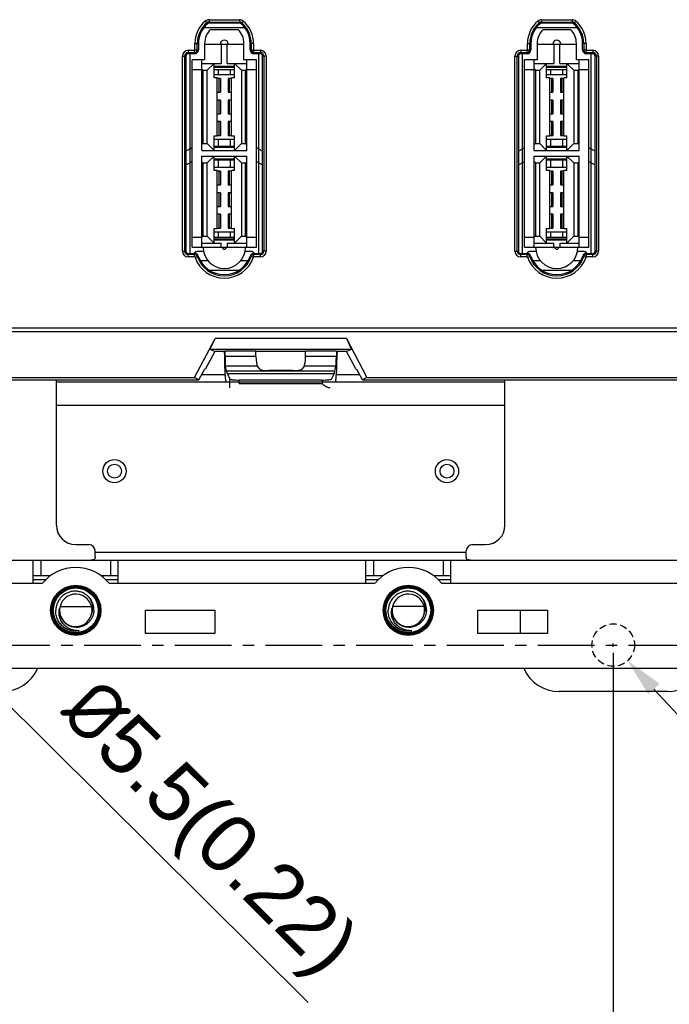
# Model space of a CAD drawing. Header units: millimetres. Extents: x 5740 to 7888, y -1457 to 417.
# Tile 107 of 120: x 7204 to 7288, y -54 to 73. Entities that reach past the tile are written whole.
import ezdxf

# ---------------------------------------------------------------- set-up
doc = ezdxf.new("R2010")
doc.units = ezdxf.units.MM
doc.header["$LTSCALE"] = 23.1
doc.header["$PDMODE"] = 3
doc.header["$PDSIZE"] = 0.31
doc.linetypes.add('ACISOWELD', pattern=[3, 2, -1])
doc.linetypes.add('CENTER', pattern=[50.8, 31.75, -6.35, 6.35, -6.35])
doc.layers.get('0').update_dxf_attribs({"linetype": 'CONTINUOUS'})
doc.layers.get('Defpoints').update_dxf_attribs({"linetype": 'CONTINUOUS'})
for name, color, linetype in [('4611204032', 7, 'CONTINUOUS'), ('M5_NUT_5P182', 7, 'CONTINUOUS'), ('TEXT', 7, 'CONTINUOUS'), ('W3_BACKPLATE_4SLOT2', 7, 'CONTINUOUS'), ('W3_BP_4SLOT_COVER1_2211232', 7, 'CONTINUOUS'), ('W3_BP_5SLOT_PCBA2', 7, 'CONTINUOUS')]:
    doc.layers.add(name, color=color, linetype=linetype)
doc.styles.get("Standard").update_dxf_attribs({"font": 'arial.ttf'})
doc.dimstyles.new('DIMSTYLE_2$0', dxfattribs={"dimtxt": 2.5, "dimasz": 3, "dimexe": 0.18, "dimexo": 0.0625, "dimgap": 0.09, "dimtad": 1, "dimdec": 0, "dimdsep": 46, "dimtxsty": 'Standard', "dimblk": '_FILLED', "dimcen": 0.09, "dimadec": 0, "dimazin": 0, "dimtp": 0.01, "dimtm": 0.01, "dimtfac": 1, "dimtdec": 0, "dimtofl": 0, "dimtmove": 0, "dimatfit": 3, "dimldrblk": '_FILLED', "dimfxl": 0, "dimtolj": 1, "dimarcsym": 0})
doc.dimstyles.new('DIMSTYLE_2$3', dxfattribs={"dimtxt": 2.5, "dimasz": 3, "dimexe": 0.18, "dimexo": 0.0625, "dimgap": 0.09, "dimtad": 1, "dimdec": 0, "dimdsep": 46, "dimtxsty": 'Standard', "dimblk": '_FILLED', "dimcen": 0.09, "dimadec": 0, "dimazin": 0, "dimtp": 0.01, "dimtm": 0.01, "dimtfac": 1, "dimtdec": 0, "dimtofl": 0, "dimtmove": 0, "dimatfit": 3, "dimldrblk": '_FILLED', "dimfxl": 0, "dimtolj": 1, "dimarcsym": 0})

# ---------------------------------------------------------------- blocks, each defined once
blk = doc.blocks.new('_FILLED')
at = {"color": 0, "linetype": 'ByBlock'}
blk.add_solid([(0, 0), (-1, 0.2), (-1, -0.2)], dxfattribs=at)
blk = doc.blocks.new('*D489')
at = {"color": 0, "linetype": 'Continuous', "lineweight": -2}
for p, q in [((7195.09, -8.98), (7195.09, -76.26)), ((7281.09, -8.98), (7281.09, -76.26)), ((7200.09, -73.76), (7276.09, -73.76))]:
    blk.add_line(p, q, dxfattribs=at)
at = {"layer": 'Defpoints', "color": 0, "linetype": 'Continuous'}
for p in [(7195.09, -7.98), (7281.09, -7.98), (7281.09, -73.76)]:
    blk.add_point(p, dxfattribs=at)
at = {"color": 0, "linetype": 'Continuous', "lineweight": -2, "xscale": 5, "yscale": 5, "zscale": 5, "rotation": 180}
blk.add_blockref('_FILLED', (7195.09, -73.76), dxfattribs=at)
at = {"color": 0, "linetype": 'Continuous', "lineweight": -2, "xscale": 5, "yscale": 5, "zscale": 5}
blk.add_blockref('_FILLED', (7281.09, -73.76), dxfattribs=at)
at = {"color": 0, "linetype": 'Continuous', "insert": (7238.09, -67.59), "char_height": 7.5, "attachment_point": 5}
blk.add_mtext('\\A1;86(3.39)', dxfattribs=at)
blk = doc.blocks.new('*D492')
at = {"color": 0, "linetype": 'Continuous', "lineweight": -2}
for p, q in [((7336.09, 37.02), (7336.09, -76.26)), ((7281.09, -8.98), (7281.09, -76.26)), ((7286.09, -73.76), (7331.09, -73.76))]:
    blk.add_line(p, q, dxfattribs=at)
at = {"layer": 'Defpoints', "color": 0, "linetype": 'Continuous'}
for p in [(7336.09, 38.02), (7281.09, -7.98), (7336.09, -73.76)]:
    blk.add_point(p, dxfattribs=at)
at = {"color": 0, "linetype": 'Continuous', "lineweight": -2, "xscale": 5, "yscale": 5, "zscale": 5, "rotation": 180}
blk.add_blockref('_FILLED', (7281.09, -73.76), dxfattribs=at)
at = {"color": 0, "linetype": 'Continuous', "lineweight": -2, "xscale": 5, "yscale": 5, "zscale": 5}
blk.add_blockref('_FILLED', (7336.09, -73.76), dxfattribs=at)
at = {"color": 0, "linetype": 'Continuous', "insert": (7308.59, -67.59), "char_height": 7.5, "attachment_point": 5}
blk.add_mtext('\\A1;55(2.17)', dxfattribs=at)
blk = doc.blocks.new('*D500')
at = {"color": 0, "linetype": 'Continuous', "lineweight": -2}
for p, q in [((7194.87, -7.98), (7195.32, -7.98)), ((7195.09, -8.21), (7195.09, -7.76)), ((7241.63, -54.23), (7200.59, -13.45))]:
    blk.add_line(p, q, dxfattribs=at)
at = {"layer": 'Defpoints', "color": 0, "linetype": 'Continuous'}
for p in [(7193.14, -6.04), (7197.05, -9.92)]:
    blk.add_point(p, dxfattribs=at)
at = {"color": 0, "linetype": 'Continuous', "lineweight": -2, "xscale": 5, "yscale": 5, "zscale": 5, "rotation": 135.1819621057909}
blk.add_blockref('_FILLED', (7197.05, -9.92), dxfattribs=at)
at = {"color": 0, "linetype": 'Continuous', "insert": (7228.23, -32.21), "char_height": 7.5, "attachment_point": 5, "rotation": 315.182}
blk.add_mtext('\\A1;{\\fISOCPEUR|b0|i0|c0|p34;%%C}5.5(0.22)', dxfattribs=at)
blk = doc.blocks.new('*D501')
at = {"color": 0, "linetype": 'Continuous', "lineweight": -2}
for p, q in [((7280.87, -7.98), (7281.32, -7.98)), ((7281.09, -8.21), (7281.09, -7.76)), ((7325.86, -56.34), (7286.36, -13.67))]:
    blk.add_line(p, q, dxfattribs=at)
at = {"layer": 'Defpoints', "color": 0, "linetype": 'Continuous'}
for p in [(7279.23, -5.96), (7282.96, -10)]:
    blk.add_point(p, dxfattribs=at)
at = {"color": 0, "linetype": 'Continuous', "lineweight": -2, "xscale": 5, "yscale": 5, "zscale": 5, "rotation": 132.7886541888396}
blk.add_blockref('_FILLED', (7282.96, -10), dxfattribs=at)
at = {"color": 0, "linetype": 'Continuous', "insert": (7313.38, -33.79), "char_height": 7.5, "attachment_point": 5, "rotation": 312.7887}
blk.add_mtext('\\A1;{\\fISOCPEUR|b0|i0|c0|p34;%%C}5.5(0.22)', dxfattribs=at)

msp = doc.modelspace()

# ---------------------------------------------------------------- linework, layer by layer
at = {"color": 7, "linetype": 'ACISOWELD', "ltscale": 0.02}
msp.add_circle((7281.095, -7.983), 2.75, dxfattribs=at)
at = {"layer": '4611204032', "color": 7}
for p, q in [((7228.154, 71.913), (7233.435, 71.913)), ((7229.017, 71.684), (7232.573, 71.684)), ((7271.154, 71.913), (7276.435, 71.913)), ((7272.017, 71.684), (7275.573, 71.684)), ((7228.255, 69.871), (7228.255, 67.722)), ((7228.255, 69.779), (7233.335, 69.779)), ((7230.401, 69.779), (7230.401, 67.278)), ((7231.188, 67.278), (7231.188, 69.779)), ((7233.335, 67.722), (7233.335, 69.871)), ((7271.255, 69.871), (7271.255, 67.722)), ((7271.255, 69.779), (7276.335, 69.779)), ((7273.401, 69.779), (7273.401, 67.278)), ((7274.188, 67.278), (7274.188, 69.779)), ((7276.335, 67.722), (7276.335, 69.871)), ((7226.375, 42.69), (7226.375, 68.522)), ((7226.629, 43.49), (7226.629, 67.722)), ((7228.255, 67.722), (7226.629, 67.722)), ((7227.886, 56.025), (7227.886, 67.722)), ((7234.96, 67.722), (7233.335, 67.722)), ((7233.703, 56.025), (7233.703, 67.722)), ((7234.96, 43.49), (7234.96, 67.722)), ((7235.214, 68.522), (7235.214, 42.69)), ((7269.375, 42.69), (7269.375, 68.522)), ((7271.255, 67.722), (7269.629, 67.722)), ((7269.629, 43.49), (7269.629, 67.722)), ((7270.886, 56.025), (7270.886, 67.722)), ((7277.96, 67.722), (7276.335, 67.722)), ((7276.703, 56.025), (7276.703, 67.722)), ((7277.96, 43.49), (7277.96, 67.722)), ((7278.214, 68.522), (7278.214, 42.69)), ((7227.886, 66.452), (7226.629, 66.452)), ((7227.886, 67.278), (7230.401, 67.278)), ((7228.036, 66.389), (7227.886, 66.538)), ((7228.036, 66.389), (7228.036, 56.914)), ((7228.036, 66.389), (7228.585, 66.389)), ((7229.474, 67.278), (7228.585, 66.389)), ((7228.585, 56.914), (7228.585, 66.389)), ((7229.474, 65.398), (7229.474, 67.278)), ((7229.474, 66.932), (7230.401, 66.932)), ((7229.474, 66.782), (7232.115, 66.782)), ((7232.115, 66.452), (7229.474, 66.452)), ((7229.992, 66.452), (7229.992, 65.853)), ((7230.401, 66.858), (7230.401, 66.932)), ((7231.188, 66.858), (7230.401, 66.858)), ((7231.188, 67.278), (7233.703, 67.278)), ((7231.188, 66.932), (7231.188, 66.858)), ((7231.188, 66.932), (7232.115, 66.932)), ((7231.597, 65.853), (7231.597, 66.452)), ((7233.004, 66.389), (7232.115, 67.278)), ((7232.115, 65.398), (7232.115, 67.278)), ((7233.004, 66.389), (7233.004, 56.914)), ((7233.004, 66.389), (7233.553, 66.389)), ((7233.553, 66.389), (7233.703, 66.538)), ((7233.553, 56.914), (7233.553, 66.389)), ((7234.96, 66.452), (7233.703, 66.452)), ((7270.886, 66.452), (7269.629, 66.452)), ((7270.886, 67.278), (7273.401, 67.278)), ((7271.036, 66.389), (7270.886, 66.538)), ((7271.036, 66.389), (7271.585, 66.389)), ((7271.036, 66.389), (7271.036, 56.914)), ((7272.474, 67.278), (7271.585, 66.389)), ((7271.585, 56.914), (7271.585, 66.389)), ((7272.474, 65.398), (7272.474, 67.278)), ((7272.474, 66.932), (7273.401, 66.932)), ((7272.474, 66.782), (7275.115, 66.782)), ((7275.115, 66.452), (7272.474, 66.452)), ((7272.992, 66.452), (7272.992, 65.853)), ((7273.401, 66.858), (7273.401, 66.932)), ((7274.188, 66.858), (7273.401, 66.858)), ((7274.188, 67.278), (7276.703, 67.278)), ((7274.188, 66.932), (7275.115, 66.932)), ((7274.188, 66.932), (7274.188, 66.858)), ((7274.597, 65.853), (7274.597, 66.452)), ((7276.004, 66.389), (7275.115, 67.278)), ((7275.115, 65.398), (7275.115, 67.278)), ((7276.004, 66.389), (7276.553, 66.389)), ((7276.004, 66.389), (7276.004, 56.914)), ((7276.553, 66.389), (7276.703, 66.538)), ((7276.553, 56.914), (7276.553, 66.389)), ((7277.96, 66.452), (7276.703, 66.452)), ((7229.474, 65.853), (7232.115, 65.853)), ((7229.88, 65.398), (7229.474, 65.398)), ((7229.88, 57.905), (7229.88, 65.398)), ((7230.299, 65.334), (7229.88, 65.334)), ((7230.144, 63.556), (7230.144, 65.334)), ((7230.299, 65.334), (7230.299, 63.556)), ((7231.29, 65.334), (7231.29, 63.556)), ((7231.709, 65.334), (7231.29, 65.334)), ((7231.445, 65.334), (7231.445, 63.556)), ((7231.709, 57.905), (7231.709, 65.398)), ((7232.115, 65.398), (7231.709, 65.398)), ((7272.474, 65.853), (7275.115, 65.853)), ((7272.88, 65.398), (7272.474, 65.398)), ((7272.88, 57.905), (7272.88, 65.398)), ((7273.299, 65.334), (7272.88, 65.334)), ((7273.144, 63.556), (7273.144, 65.334)), ((7273.299, 65.334), (7273.299, 63.556)), ((7274.709, 65.334), (7274.29, 65.334)), ((7274.29, 65.334), (7274.29, 63.556)), ((7274.445, 65.334), (7274.445, 63.556)), ((7275.115, 65.398), (7274.709, 65.398)), ((7274.709, 57.905), (7274.709, 65.398)), ((7229.88, 63.556), (7230.299, 63.556)), ((7230.299, 62.54), (7229.88, 62.54)), ((7230.144, 60.762), (7230.144, 62.54)), ((7230.299, 62.54), (7230.299, 60.762)), ((7231.29, 63.556), (7231.709, 63.556)), ((7231.29, 62.54), (7231.29, 60.762)), ((7231.709, 62.54), (7231.29, 62.54)), ((7231.445, 62.54), (7231.445, 60.762)), ((7272.88, 63.556), (7273.299, 63.556)), ((7273.299, 62.54), (7272.88, 62.54)), ((7273.144, 60.762), (7273.144, 62.54)), ((7273.299, 62.54), (7273.299, 60.762)), ((7274.29, 63.556), (7274.709, 63.556)), ((7274.709, 62.54), (7274.29, 62.54)), ((7274.29, 62.54), (7274.29, 60.762)), ((7274.445, 62.54), (7274.445, 60.762)), ((7229.88, 60.762), (7230.299, 60.762)), ((7231.29, 60.762), (7231.709, 60.762)), ((7272.88, 60.762), (7273.299, 60.762)), ((7274.29, 60.762), (7274.709, 60.762)), ((7230.299, 59.746), (7229.88, 59.746)), ((7230.144, 57.968), (7230.144, 59.746)), ((7230.299, 59.746), (7230.299, 57.968)), ((7231.709, 59.746), (7231.29, 59.746)), ((7231.29, 59.746), (7231.29, 57.968)), ((7231.445, 59.746), (7231.445, 57.968)), ((7273.299, 59.746), (7272.88, 59.746)), ((7273.144, 57.968), (7273.144, 59.746)), ((7273.299, 59.746), (7273.299, 57.968)), ((7274.709, 59.746), (7274.29, 59.746)), ((7274.29, 59.746), (7274.29, 57.968)), ((7274.445, 59.746), (7274.445, 57.968)), ((7229.474, 57.905), (7229.88, 57.905)), ((7229.474, 56.025), (7229.474, 57.905)), ((7229.474, 57.476), (7232.115, 57.476)), ((7229.88, 57.968), (7230.299, 57.968)), ((7229.992, 57.476), (7229.992, 56.546)), ((7231.29, 57.968), (7231.709, 57.968)), ((7231.597, 56.546), (7231.597, 57.476)), ((7231.709, 57.905), (7232.115, 57.905)), ((7232.115, 56.025), (7232.115, 57.905)), ((7272.474, 57.905), (7272.88, 57.905)), ((7272.474, 56.025), (7272.474, 57.905)), ((7272.474, 57.476), (7275.115, 57.476)), ((7272.88, 57.968), (7273.299, 57.968)), ((7272.992, 57.476), (7272.992, 56.546)), ((7274.29, 57.968), (7274.709, 57.968)), ((7274.597, 56.546), (7274.597, 57.476)), ((7274.709, 57.905), (7275.115, 57.905)), ((7275.115, 56.025), (7275.115, 57.905)), ((7228.036, 56.914), (7227.886, 56.764)), ((7228.036, 56.914), (7228.585, 56.914)), ((7228.585, 56.914), (7229.474, 56.025)), ((7232.115, 56.546), (7229.474, 56.546)), ((7232.115, 56.396), (7229.474, 56.396)), ((7232.115, 56.025), (7233.004, 56.914)), ((7233.004, 56.914), (7233.553, 56.914)), ((7233.553, 56.914), (7233.703, 56.764)), ((7271.036, 56.914), (7270.886, 56.764)), ((7271.036, 56.914), (7271.585, 56.914)), ((7271.585, 56.914), (7272.474, 56.025)), ((7275.115, 56.546), (7272.474, 56.546)), ((7275.115, 56.396), (7272.474, 56.396)), ((7275.115, 56.025), (7276.004, 56.914)), ((7276.004, 56.914), (7276.553, 56.914)), ((7276.553, 56.914), (7276.703, 56.764)), ((7227.886, 56.025), (7233.703, 56.025)), ((7227.886, 55.289), (7233.703, 55.289)), ((7227.886, 43.49), (7227.886, 55.289)), ((7229.474, 55.289), (7228.585, 54.4)), ((7229.474, 53.409), (7229.474, 55.289)), ((7229.474, 54.943), (7232.115, 54.943)), ((7229.474, 54.793), (7232.115, 54.793)), ((7229.992, 54.793), (7229.992, 53.864)), ((7231.597, 53.864), (7231.597, 54.793)), ((7233.004, 54.4), (7232.115, 55.289)), ((7232.115, 53.409), (7232.115, 55.289)), ((7233.703, 43.49), (7233.703, 55.289)), ((7270.886, 56.025), (7276.703, 56.025)), ((7270.886, 55.289), (7276.703, 55.289)), ((7270.886, 43.49), (7270.886, 55.289)), ((7272.474, 55.289), (7271.585, 54.4)), ((7272.474, 53.409), (7272.474, 55.289)), ((7272.474, 54.943), (7275.115, 54.943)), ((7272.474, 54.793), (7275.115, 54.793)), ((7272.992, 54.793), (7272.992, 53.864)), ((7274.597, 53.864), (7274.597, 54.793)), ((7276.004, 54.4), (7275.115, 55.289)), ((7275.115, 53.409), (7275.115, 55.289)), ((7276.703, 43.49), (7276.703, 55.289)), ((7228.036, 54.4), (7227.886, 54.55)), ((7228.036, 54.4), (7228.585, 54.4)), ((7228.036, 54.4), (7228.036, 44.926)), ((7228.585, 44.926), (7228.585, 54.4)), ((7229.474, 53.864), (7232.115, 53.864)), ((7233.004, 54.4), (7233.553, 54.4)), ((7233.004, 54.4), (7233.004, 44.926)), ((7233.553, 54.4), (7233.703, 54.55)), ((7233.553, 44.926), (7233.553, 54.4)), ((7271.036, 54.4), (7270.886, 54.55)), ((7271.036, 54.4), (7271.585, 54.4)), ((7271.036, 54.4), (7271.036, 44.926)), ((7271.585, 44.926), (7271.585, 54.4)), ((7272.474, 53.864), (7275.115, 53.864)), ((7276.004, 54.4), (7276.553, 54.4)), ((7276.004, 54.4), (7276.004, 44.926)), ((7276.553, 54.4), (7276.703, 54.55)), ((7276.553, 44.926), (7276.553, 54.4)), ((7229.88, 53.409), (7229.474, 53.409)), ((7229.88, 45.916), (7229.88, 53.409)), ((7230.299, 53.346), (7229.88, 53.346)), ((7230.144, 51.568), (7230.144, 53.346)), ((7230.299, 53.346), (7230.299, 51.568)), ((7231.709, 53.346), (7231.29, 53.346)), ((7231.29, 53.346), (7231.29, 51.568)), ((7231.445, 53.346), (7231.445, 51.568)), ((7232.115, 53.409), (7231.709, 53.409)), ((7231.709, 45.916), (7231.709, 53.409)), ((7272.88, 53.409), (7272.474, 53.409)), ((7272.88, 45.916), (7272.88, 53.409)), ((7273.299, 53.346), (7272.88, 53.346)), ((7273.144, 51.568), (7273.144, 53.346)), ((7273.299, 53.346), (7273.299, 51.568)), ((7274.709, 53.346), (7274.29, 53.346)), ((7274.29, 53.346), (7274.29, 51.568)), ((7274.445, 53.346), (7274.445, 51.568)), ((7275.115, 53.409), (7274.709, 53.409)), ((7274.709, 45.916), (7274.709, 53.409)), ((7229.88, 51.568), (7230.299, 51.568)), ((7231.29, 51.568), (7231.709, 51.568)), ((7272.88, 51.568), (7273.299, 51.568)), ((7274.29, 51.568), (7274.709, 51.568)), ((7230.299, 50.552), (7229.88, 50.552)), ((7230.144, 48.774), (7230.144, 50.552)), ((7230.299, 50.552), (7230.299, 48.774)), ((7231.709, 50.552), (7231.29, 50.552)), ((7231.29, 50.552), (7231.29, 48.774)), ((7231.445, 50.552), (7231.445, 48.774)), ((7273.299, 50.552), (7272.88, 50.552)), ((7273.144, 48.774), (7273.144, 50.552)), ((7273.299, 50.552), (7273.299, 48.774)), ((7274.709, 50.552), (7274.29, 50.552)), ((7274.29, 50.552), (7274.29, 48.774)), ((7274.445, 50.552), (7274.445, 48.774)), ((7229.88, 48.774), (7230.299, 48.774)), ((7231.29, 48.774), (7231.709, 48.774)), ((7272.88, 48.774), (7273.299, 48.774)), ((7274.29, 48.774), (7274.709, 48.774)), ((7230.299, 47.758), (7229.88, 47.758)), ((7230.144, 45.98), (7230.144, 47.758)), ((7230.299, 47.758), (7230.299, 45.98)), ((7231.709, 47.758), (7231.29, 47.758)), ((7231.29, 47.758), (7231.29, 45.98)), ((7231.445, 47.758), (7231.445, 45.98)), ((7273.299, 47.758), (7272.88, 47.758)), ((7273.144, 45.98), (7273.144, 47.758)), ((7273.299, 47.758), (7273.299, 45.98)), ((7274.709, 47.758), (7274.29, 47.758)), ((7274.29, 47.758), (7274.29, 45.98)), ((7274.445, 47.758), (7274.445, 45.98)), ((7229.474, 45.916), (7229.88, 45.916)), ((7229.474, 44.037), (7229.474, 45.916)), ((7229.88, 45.98), (7230.299, 45.98)), ((7231.29, 45.98), (7231.709, 45.98)), ((7231.709, 45.916), (7232.115, 45.916)), ((7232.115, 44.037), (7232.115, 45.916)), ((7272.474, 45.916), (7272.88, 45.916)), ((7272.474, 44.037), (7272.474, 45.916)), ((7272.88, 45.98), (7273.299, 45.98)), ((7274.29, 45.98), (7274.709, 45.98)), ((7274.709, 45.916), (7275.115, 45.916)), ((7275.115, 44.037), (7275.115, 45.916)), ((7227.886, 44.76), (7226.629, 44.76)), ((7228.036, 44.926), (7227.886, 44.776)), ((7228.036, 44.926), (7228.585, 44.926)), ((7228.585, 44.926), (7229.474, 44.037)), ((7229.474, 45.487), (7232.115, 45.487)), ((7232.115, 44.76), (7229.474, 44.76)), ((7229.992, 45.487), (7229.992, 44.76)), ((7231.597, 44.76), (7231.597, 45.487)), ((7232.115, 44.037), (7233.004, 44.926)), ((7233.004, 44.926), (7233.553, 44.926)), ((7233.553, 44.926), (7233.703, 44.776)), ((7234.96, 44.76), (7233.703, 44.76)), ((7270.886, 44.76), (7269.629, 44.76)), ((7271.036, 44.926), (7270.886, 44.776)), ((7271.036, 44.926), (7271.585, 44.926)), ((7271.585, 44.926), (7272.474, 44.037)), ((7272.474, 45.487), (7275.115, 45.487)), ((7275.115, 44.76), (7272.474, 44.76)), ((7272.992, 45.487), (7272.992, 44.76)), ((7274.597, 44.76), (7274.597, 45.487)), ((7275.115, 44.037), (7276.004, 44.926)), ((7276.004, 44.926), (7276.553, 44.926)), ((7276.553, 44.926), (7276.703, 44.776)), ((7277.96, 44.76), (7276.703, 44.76)), ((7226.629, 43.49), (7234.96, 43.49)), ((7227.886, 44.037), (7230.401, 44.037)), ((7232.115, 44.557), (7229.474, 44.557)), ((7232.115, 44.407), (7229.474, 44.407)), ((7230.401, 43.49), (7230.401, 44.037)), ((7231.188, 44.037), (7233.703, 44.037)), ((7231.188, 44.037), (7231.188, 43.49)), ((7269.629, 43.49), (7277.96, 43.49)), ((7270.886, 44.037), (7273.401, 44.037)), ((7275.115, 44.557), (7272.474, 44.557)), ((7275.115, 44.407), (7272.474, 44.407)), ((7273.401, 43.49), (7273.401, 44.037)), ((7274.188, 44.037), (7276.703, 44.037)), ((7274.188, 44.037), (7274.188, 43.49)), ((7232.636, 40.468), (7228.953, 40.468)), ((7275.636, 40.468), (7271.953, 40.468))]:
    msp.add_line(p, q, dxfattribs=at)
for centre, radius, start, end in [((7230.795, 69.871), 2.54, 134.427, 180), ((7230.795, 69.871), 2.54, 0, 45.573), ((7273.795, 69.871), 2.54, 134.427, 180), ((7273.795, 69.871), 2.54, 0, 45.573), ((7230.795, 69.779), 0.508, 0, 180), ((7273.795, 69.779), 0.508, 0, 180), ((7230.795, 43.49), 2.743, 180, 0), ((7230.795, 43.49), 0.254, 180, 0), ((7273.795, 43.49), 2.743, 180, 0), ((7273.795, 43.49), 0.254, 180, 0)]:
    msp.add_arc(centre, radius, start, end, dxfattribs=at)
at = {"layer": 'M5_NUT_5P182', "color": 7}
for centre, radius in [((7211.595, -3.483), 3.164), ((7211.595, -3.483), 3.029), ((7211.595, -3.483), 2.9), ((7254.595, -3.483), 3.164), ((7254.595, -3.483), 3.029), ((7254.595, -3.483), 2.9)]:
    msp.add_circle(centre, radius, dxfattribs=at)
for centre, radius, start, end in [((7211.595, -3.483), 2.1, 189.29821, 189.01748), ((7254.595, -3.483), 2.1, 189.29821, 189.01748), ((7211.599, -3.48), 2.677, 233.47319, 234.19376), ((7211.596, -3.483), 2.672, 234.19384, 234.61939), ((7211.659, -3.531), 2.671, 232.69531, 232.92261), ((7211.595, -3.483), 2.671, 234.65747, 279.60023), ((7211.591, -3.46), 2.695, 277.26887, 278.9876), ((7211.591, -3.46), 2.694, 278.98759, 279.5884), ((7254.599, -3.48), 2.677, 233.47319, 234.19376), ((7254.596, -3.483), 2.672, 234.19384, 234.61939), ((7254.659, -3.531), 2.671, 232.69531, 232.92261), ((7254.595, -3.483), 2.671, 234.65747, 279.60023), ((7254.591, -3.46), 2.695, 277.26887, 278.9876), ((7254.591, -3.46), 2.694, 278.98759, 279.5884)]:
    msp.add_arc(centre, radius, start, end, dxfattribs=at)
for points, knots in [([(7213.935, -3.483), (7213.941, -3.322), (7213.924, -3.078), (7213.852, -2.763), (7213.749, -2.457), (7213.562, -2.096), (7213.305, -1.781), (7213.066, -1.563), (7212.806, -1.371), (7212.447, -1.181), (7211.98, -1.042), (7211.495, -0.998), (7211.011, -1.049), (7210.545, -1.194), (7210.188, -1.387), (7209.928, -1.58), (7209.689, -1.796), (7209.429, -2.109), (7209.234, -2.465), (7209.12, -2.768), (7209.035, -3.08), (7209.005, -3.322), (7209, -3.483)], [0, 0, 0, 0, 0.0624708, 0.0937459, 0.1250217, 0.1874951, 0.2499695, 0.2812469, 0.3125239, 0.3750014, 0.4374803, 0.4999611, 0.5624428, 0.6249264, 0.6874118, 0.718691, 0.749971, 0.8124589, 0.8749484, 0.9062275, 0.9375065, 1, 1, 1, 1]), ([(7256.935, -3.483), (7256.941, -3.322), (7256.924, -3.078), (7256.852, -2.763), (7256.749, -2.457), (7256.562, -2.096), (7256.305, -1.781), (7256.066, -1.563), (7255.806, -1.371), (7255.447, -1.181), (7254.98, -1.042), (7254.495, -0.998), (7254.011, -1.049), (7253.545, -1.194), (7253.188, -1.387), (7252.928, -1.58), (7252.689, -1.796), (7252.429, -2.109), (7252.234, -2.465), (7252.12, -2.768), (7252.035, -3.08), (7252.005, -3.322), (7252, -3.483)], [0, 0, 0, 0, 0.0624708, 0.0937459, 0.1250217, 0.1874951, 0.2499695, 0.2812469, 0.3125239, 0.3750014, 0.4374803, 0.4999611, 0.5624428, 0.6249264, 0.6874118, 0.718691, 0.749971, 0.8124589, 0.8749484, 0.9062275, 0.9375065, 1, 1, 1, 1]), ([(7213.766, -3.483), (7213.776, -3.41), (7213.789, -3.262), (7213.785, -3.04), (7213.759, -2.82), (7213.697, -2.531), (7213.566, -2.183), (7213.409, -1.93), (7213.321, -1.811)], [0, 0, 0, 0, 0.1249597, 0.2499836, 0.3750179, 0.5000665, 0.7499674, 1, 1, 1, 1]), ([(7256.766, -3.483), (7256.776, -3.41), (7256.789, -3.262), (7256.785, -3.04), (7256.759, -2.82), (7256.697, -2.531), (7256.566, -2.183), (7256.409, -1.93), (7256.321, -1.811)], [0, 0, 0, 0, 0.1249597, 0.2499836, 0.3750179, 0.5000665, 0.7499674, 1, 1, 1, 1]), ([(7210.041, -5.656), (7209.875, -5.53), (7209.573, -5.237), (7209.235, -4.706), (7209.031, -4.11), (7208.994, -3.691), (7209, -3.483)], [0, 0, 0, 0, 0.2500259, 0.5000214, 0.7500059, 1, 1, 1, 1]), ([(7212.04, -6.117), (7211.85, -6.127), (7211.563, -6.112), (7211.192, -6.03), (7210.831, -5.908), (7210.411, -5.678), (7210.054, -5.359), (7209.821, -5.059), (7209.675, -4.814), (7209.559, -4.553), (7209.477, -4.279), (7209.431, -3.998), (7209.421, -3.713), (7209.449, -3.429), (7209.492, -3.244), (7209.52, -3.154)], [0, 0, 0, 0, 0.125074, 0.1876876, 0.2502999, 0.3752626, 0.5001759, 0.5627077, 0.6252317, 0.6877433, 0.7502358, 0.8127026, 0.8751567, 0.9376, 1, 1, 1, 1]), ([(7213.935, -3.483), (7213.931, -3.621), (7213.897, -3.896), (7213.773, -4.294), (7213.581, -4.663), (7213.325, -4.991), (7213.015, -5.268), (7212.659, -5.484), (7212.269, -5.631), (7211.86, -5.704), (7211.443, -5.699), (7211.035, -5.618), (7210.65, -5.46), (7210.301, -5.233), (7210.002, -4.943), (7209.764, -4.602), (7209.597, -4.22), (7209.537, -3.949), (7209.52, -3.812)], [0, 0, 0, 0, 0.0625126, 0.1250205, 0.1875298, 0.2500355, 0.3125419, 0.3750451, 0.4375479, 0.5000498, 0.5625491, 0.6250479, 0.6875446, 0.7500398, 0.8125317, 0.8750247, 0.9375101, 1, 1, 1, 1]), ([(7213.636, -3.974), (7213.683, -3.856), (7213.731, -3.692), (7213.76, -3.525), (7213.766, -3.483)], [0, 0, 0, 0, 0.7497931, 1, 1, 1, 1]), ([(7253.041, -5.656), (7252.875, -5.53), (7252.573, -5.237), (7252.235, -4.706), (7252.031, -4.11), (7251.994, -3.691), (7252, -3.483)], [0, 0, 0, 0, 0.2500259, 0.5000214, 0.7500059, 1, 1, 1, 1]), ([(7255.04, -6.117), (7254.85, -6.127), (7254.563, -6.112), (7254.192, -6.03), (7253.831, -5.908), (7253.411, -5.678), (7253.054, -5.359), (7252.821, -5.059), (7252.675, -4.814), (7252.559, -4.553), (7252.477, -4.279), (7252.431, -3.998), (7252.421, -3.713), (7252.449, -3.429), (7252.492, -3.244), (7252.52, -3.154)], [0, 0, 0, 0, 0.125074, 0.1876876, 0.2502999, 0.3752626, 0.5001759, 0.5627077, 0.6252317, 0.6877433, 0.7502358, 0.8127026, 0.8751567, 0.9376, 1, 1, 1, 1]), ([(7256.935, -3.483), (7256.931, -3.621), (7256.897, -3.896), (7256.773, -4.294), (7256.581, -4.663), (7256.325, -4.991), (7256.015, -5.268), (7255.659, -5.484), (7255.269, -5.631), (7254.86, -5.704), (7254.443, -5.699), (7254.035, -5.618), (7253.65, -5.46), (7253.301, -5.233), (7253.002, -4.943), (7252.764, -4.602), (7252.597, -4.22), (7252.537, -3.949), (7252.52, -3.812)], [0, 0, 0, 0, 0.0625126, 0.1250205, 0.1875298, 0.2500355, 0.3125419, 0.3750451, 0.4375479, 0.5000498, 0.5625491, 0.6250479, 0.6875446, 0.7500398, 0.8125317, 0.8750247, 0.9375101, 1, 1, 1, 1]), ([(7256.636, -3.974), (7256.683, -3.856), (7256.731, -3.692), (7256.76, -3.525), (7256.766, -3.483)], [0, 0, 0, 0, 0.7497931, 1, 1, 1, 1])]:
    msp.add_open_spline(points, degree=3, knots=knots, dxfattribs=at)
at = {"layer": 'TEXT', "color": 7, "linetype": 'CENTER', "ltscale": 0.01}
msp.add_line((7142.25, -7.983), (7386.025, -7.983), dxfattribs=at)
at = {"layer": 'W3_BACKPLATE_4SLOT2', "color": 7}
for p, q in [((7227.884, 27.017), (7230.889, 27.017)), ((7245.3, 27.017), (7248.306, 27.017)), ((7209.095, 7.517), (7209.095, 26.317)), ((7267.095, 26.017), (7209.095, 26.017)), ((7267.095, 7.517), (7267.095, 26.317)), ((7267.095, 23.017), (7209.095, 23.017)), ((7211.595, 5.017), (7213.295, 5.017)), ((7214.095, 3.417), (7214.095, 4.217)), ((7214.095, 4.017), (7262.095, 4.017)), ((7262.095, 3.417), (7262.095, 4.217)), ((7262.895, 5.017), (7264.595, 5.017)), ((7152.095, 3.017), (7324.095, 3.017)), ((7206.095, 0.017), (7206.095, 3.017)), ((7207.095, 3.017), (7207.095, 1.017)), ((7216.095, 3.017), (7216.095, 1.017)), ((7217.095, 0.017), (7217.095, 3.017)), ((7249.095, 0.017), (7249.095, 3.017)), ((7250.095, 3.017), (7250.095, 1.017)), ((7259.095, 3.017), (7259.095, 1.017)), ((7260.095, 0.017), (7260.095, 3.017)), ((7172.902, 0.017), (7207.287, 0.017)), ((7206.095, 1.017), (7208.356, 1.017)), ((7206.095, 0.517), (7207.756, 0.517)), ((7214.833, 1.017), (7217.095, 1.017)), ((7215.095, 1.017), (7215.095, 0.821)), ((7215.433, 0.517), (7217.095, 0.517)), ((7215.902, 0.017), (7250.287, 0.017)), ((7249.095, 1.017), (7251.356, 1.017)), ((7249.095, 0.517), (7250.756, 0.517)), ((7257.833, 1.017), (7260.095, 1.017)), ((7258.433, 0.517), (7260.095, 0.517)), ((7258.902, 0.017), (7293.287, 0.017)), ((7209.557, -2.983), (7213.633, -2.983)), ((7220.595, -3.483), (7229.595, -3.483)), ((7220.595, -6.483), (7220.595, -3.483)), ((7229.595, -3.483), (7229.595, -6.483)), ((7256.633, -2.983), (7252.557, -2.983)), ((7263.595, -3.483), (7272.595, -3.483)), ((7263.595, -6.483), (7263.595, -3.483)), ((7269.095, -6.483), (7269.095, -3.483)), ((7272.595, -3.483), (7272.595, -6.483)), ((7229.595, -6.483), (7220.595, -6.483)), ((7272.595, -6.483), (7263.595, -6.483)), ((7156.095, -10.983), (7328.095, -10.983)), ((7288.095, -13.983), (7274.095, -13.983))]:
    msp.add_line(p, q, dxfattribs=at)
for centre, radius in [((7216.595, 14.517), 1.5), ((7216.595, 14.517), 0.9), ((7259.595, 14.517), 1.5), ((7259.595, 14.517), 0.9), ((7211.595, -3.483), 3.25), ((7254.595, -3.483), 3.25)]:
    msp.add_circle(centre, radius, dxfattribs=at)
for centre, radius, start, end in [((7211.595, 7.517), 2.5, 180, 270), ((7264.595, 7.517), 2.5, 270, 0), ((7213.295, 4.217), 0.8, 0, 90), ((7262.895, 4.217), 0.8, 90, 180), ((7211.595, -3.483), 5.55, 39.09666, 140.90334), ((7254.595, -3.483), 5.55, 39.09666, 140.90334), ((7202.095, -8.983), 5, 270, 336.4002), ((7274.095, -8.983), 5, 203.5998, 270), ((7288.095, -8.983), 5, 270, 336.4002)]:
    msp.add_arc(centre, radius, start, end, dxfattribs=at)
for points, knots in [([(7214.095, 3.417), (7214.095, 3.352), (7214.091, 3.257), (7214.039, 3.147), (7213.953, 3.066), (7213.784, 3.023), (7213.644, 3.02), (7213.564, 3.018)], [0, 0, 0, 0, 0.2503806, 0.3554544, 0.4572744, 0.6939657, 1, 1, 1, 1]), ([(7262.624, 3.018), (7262.544, 3.02), (7262.404, 3.023), (7262.235, 3.066), (7262.149, 3.147), (7262.099, 3.257), (7262.095, 3.352), (7262.095, 3.417)], [0, 0, 0, 0, 0.3059385, 0.5425167, 0.6443385, 0.7494806, 1, 1, 1, 1])]:
    msp.add_open_spline(points, degree=3, knots=knots, dxfattribs=at)
at = {"layer": 'W3_BP_4SLOT_COVER1_2211232', "color": 7}
for p, q in [((7228.337, 72.755), (7228.628, 72.413)), ((7228.823, 72.934), (7228.823, 72.484)), ((7228.823, 72.934), (7232.766, 72.934)), ((7228.823, 72.635), (7232.766, 72.635)), ((7232.766, 72.934), (7232.766, 72.484)), ((7233.253, 72.755), (7232.961, 72.413)), ((7271.337, 72.755), (7271.628, 72.413)), ((7271.823, 72.934), (7275.766, 72.934)), ((7271.823, 72.934), (7271.823, 72.484)), ((7271.823, 72.635), (7275.766, 72.635)), ((7275.766, 72.934), (7275.766, 72.484)), ((7276.253, 72.755), (7275.961, 72.413)), ((7232.766, 72.484), (7228.823, 72.484)), ((7275.766, 72.484), (7271.823, 72.484)), ((7226.129, 68.972), (7226.129, 68.522)), ((7226.129, 68.972), (7226.955, 68.972)), ((7226.955, 68.522), (7226.955, 68.972)), ((7227.005, 69.022), (7227.005, 69.871)), ((7227.005, 69.871), (7227.455, 69.871)), ((7227.005, 69.022), (7227.455, 69.022)), ((7227.304, 69.022), (7227.304, 69.871)), ((7227.455, 69.871), (7227.455, 69.022)), ((7234.135, 69.022), (7234.135, 69.871)), ((7234.584, 69.871), (7234.135, 69.871)), ((7234.135, 69.022), (7234.584, 69.022)), ((7234.286, 69.871), (7234.286, 69.022)), ((7234.584, 69.871), (7234.584, 69.022)), ((7234.635, 68.522), (7234.635, 68.972)), ((7234.635, 68.972), (7235.46, 68.972)), ((7235.46, 68.972), (7235.46, 68.522)), ((7269.129, 68.972), (7269.955, 68.972)), ((7269.129, 68.972), (7269.129, 68.522)), ((7269.955, 68.522), (7269.955, 68.972)), ((7270.005, 69.871), (7270.455, 69.871)), ((7270.005, 69.022), (7270.005, 69.871)), ((7270.005, 69.022), (7270.455, 69.022)), ((7270.304, 69.022), (7270.304, 69.871)), ((7270.455, 69.871), (7270.455, 69.022)), ((7277.584, 69.871), (7277.135, 69.871)), ((7277.135, 69.022), (7277.135, 69.871)), ((7277.135, 69.022), (7277.584, 69.022)), ((7277.286, 69.871), (7277.286, 69.022)), ((7277.584, 69.871), (7277.584, 69.022)), ((7277.635, 68.972), (7278.46, 68.972)), ((7277.635, 68.522), (7277.635, 68.972)), ((7278.46, 68.972), (7278.46, 68.522)), ((7225.379, 42.99), (7225.379, 68.222)), ((7225.379, 68.222), (7225.829, 68.222)), ((7225.678, 42.99), (7225.678, 68.222)), ((7225.829, 68.222), (7225.829, 42.99)), ((7226.129, 68.673), (7226.955, 68.673)), ((7226.955, 68.522), (7226.129, 68.522)), ((7234.635, 68.673), (7235.46, 68.673)), ((7235.46, 68.522), (7234.635, 68.522)), ((7235.76, 42.99), (7235.76, 68.222)), ((7236.21, 68.222), (7235.76, 68.222)), ((7235.911, 68.222), (7235.911, 42.99)), ((7236.21, 68.222), (7236.21, 42.99)), ((7268.379, 68.222), (7268.829, 68.222)), ((7268.379, 42.99), (7268.379, 68.222)), ((7268.678, 42.99), (7268.678, 68.222)), ((7268.829, 68.222), (7268.829, 42.99)), ((7269.129, 68.673), (7269.955, 68.673)), ((7269.955, 68.522), (7269.129, 68.522)), ((7277.635, 68.673), (7278.46, 68.673)), ((7278.46, 68.522), (7277.635, 68.522)), ((7279.21, 68.222), (7278.76, 68.222)), ((7278.76, 42.99), (7278.76, 68.222)), ((7278.911, 68.222), (7278.911, 42.99)), ((7279.21, 68.222), (7279.21, 42.99)), ((7225.379, 42.99), (7225.829, 42.99)), ((7226.129, 42.69), (7226.966, 42.69)), ((7226.129, 42.241), (7226.129, 42.69)), ((7226.966, 42.539), (7226.129, 42.539)), ((7226.966, 42.241), (7226.129, 42.241)), ((7226.966, 42.241), (7226.966, 42.69)), ((7227.013, 42.207), (7227.439, 42.351)), ((7234.15, 42.351), (7234.576, 42.207)), ((7234.623, 42.69), (7235.46, 42.69)), ((7234.623, 42.241), (7234.623, 42.69)), ((7235.46, 42.539), (7234.623, 42.539)), ((7235.46, 42.241), (7234.623, 42.241)), ((7235.46, 42.241), (7235.46, 42.69)), ((7236.21, 42.99), (7235.76, 42.99)), ((7268.379, 42.99), (7268.829, 42.99)), ((7269.129, 42.69), (7269.966, 42.69)), ((7269.129, 42.241), (7269.129, 42.69)), ((7269.966, 42.539), (7269.129, 42.539)), ((7269.966, 42.241), (7269.129, 42.241)), ((7269.966, 42.241), (7269.966, 42.69)), ((7270.013, 42.207), (7270.439, 42.351)), ((7277.15, 42.351), (7277.576, 42.207)), ((7277.623, 42.69), (7278.46, 42.69)), ((7277.623, 42.241), (7277.623, 42.69)), ((7278.46, 42.539), (7277.623, 42.539)), ((7278.46, 42.241), (7277.623, 42.241)), ((7278.46, 42.241), (7278.46, 42.69)), ((7279.21, 42.99), (7278.76, 42.99)), ((7168.241, 32.601), (7331.948, 32.601)), ((7168.595, 33.043), (7331.594, 33.043)), ((7226.96, 26.631), (7229.597, 31.68)), ((7228.935, 30.246), (7229.597, 31.68)), ((7246.592, 31.68), (7229.597, 31.68)), ((7246.592, 31.68), (7249.229, 26.631)), ((7246.592, 31.68), (7247.254, 30.246)), ((7229.595, 30.017), (7228.37, 27.752)), ((7229.595, 30.017), (7228.935, 30.246)), ((7247.254, 30.246), (7228.935, 30.246)), ((7230.804, 30.017), (7229.595, 30.017)), ((7230.804, 30.017), (7230.892, 30.047)), ((7230.805, 29.752), (7230.804, 30.017)), ((7234.894, 30.047), (7230.892, 30.047)), ((7230.896, 29.361), (7230.892, 30.047)), ((7234.894, 29.361), (7230.896, 29.361)), ((7234.894, 29.361), (7234.894, 30.047)), ((7241.295, 30.017), (7234.894, 30.017)), ((7245.297, 30.047), (7241.295, 30.047)), ((7241.295, 29.361), (7241.295, 30.047)), ((7245.293, 29.361), (7241.295, 29.361)), ((7245.297, 30.047), (7245.293, 29.361)), ((7245.385, 30.017), (7245.297, 30.047)), ((7245.385, 30.017), (7245.384, 29.752)), ((7246.595, 30.017), (7245.385, 30.017)), ((7247.254, 30.246), (7246.595, 30.017)), ((7247.819, 27.752), (7246.595, 30.017)), ((7235.068, 28.1), (7230.954, 28.1)), ((7231.097, 27.436), (7230.954, 28.1)), ((7235.068, 28.1), (7235.287, 27.79)), ((7241.121, 28.1), (7240.902, 27.79)), ((7245.235, 28.1), (7241.121, 28.1)), ((7245.092, 27.436), (7245.235, 28.1)), ((7227.505, 26.317), (7228.239, 27.674)), ((7228.37, 27.752), (7228.239, 27.674)), ((7245.092, 27.436), (7231.097, 27.436)), ((7244.99, 27.097), (7231.199, 27.097)), ((7231.199, 27.097), (7231.535, 26.427)), ((7239.622, 27.522), (7236.567, 27.522)), ((7244.654, 26.427), (7244.99, 27.097)), ((7247.819, 27.752), (7247.95, 27.674)), ((7248.684, 26.317), (7247.95, 27.674)), ((7163.23, 26.631), (7226.96, 26.631)), ((7174.811, 26.317), (7227.505, 26.317)), ((7227.505, 26.317), (7226.96, 26.631)), ((7230.962, 26.356), (7231.035, 26.017)), ((7231.535, 25.297), (7231.535, 26.427)), ((7243.456, 26.308), (7232.733, 26.308)), ((7232.733, 25.845), (7232.733, 26.308)), ((7232.733, 25.845), (7243.456, 25.845)), ((7243.456, 26.308), (7243.456, 25.845)), ((7245.227, 26.356), (7245.154, 26.017)), ((7249.229, 26.631), (7248.684, 26.317)), ((7248.684, 26.317), (7322.778, 26.317)), ((7249.229, 26.631), (7334.359, 26.631))]:
    msp.add_line(p, q, dxfattribs=at)
for centre, radius, start, end in [((7230.795, 69.871), 3.79, 130.43354, 180), ((7228.823, 72.184), 0.75, 90, 130.43354), ((7228.823, 72.184), 0.451, 90, 130.43354), ((7232.766, 72.184), 0.75, 49.56646, 90), ((7232.766, 72.184), 0.451, 49.56646, 90), ((7230.795, 69.871), 3.79, 0, 49.56646), ((7273.795, 69.871), 3.79, 130.43354, 180), ((7271.823, 72.184), 0.75, 90, 130.43354), ((7271.823, 72.184), 0.451, 90, 130.43354), ((7275.766, 72.184), 0.75, 49.56646, 90), ((7275.766, 72.184), 0.451, 49.56646, 90), ((7273.795, 69.871), 3.79, 0, 49.56646), ((7230.795, 69.871), 3.491, 130.43354, 180), ((7230.795, 69.871), 3.34, 130.43354, 180), ((7228.823, 72.184), 0.3, 90, 130.43354), ((7232.766, 72.184), 0.3, 49.56646, 90), ((7230.795, 69.871), 3.34, 0, 49.56646), ((7230.795, 69.871), 3.491, 0, 49.56646), ((7273.795, 69.871), 3.491, 130.43354, 180), ((7273.795, 69.871), 3.34, 130.43354, 180), ((7271.823, 72.184), 0.3, 90, 130.43354), ((7275.766, 72.184), 0.3, 49.56646, 90), ((7273.795, 69.871), 3.34, 0, 49.56646), ((7273.795, 69.871), 3.491, 0, 49.56646), ((7226.129, 68.222), 0.75, 90, 180), ((7226.955, 69.022), 0.5, 270, 0), ((7226.955, 69.022), 0.349, 270, 0), ((7226.955, 69.022), 0.0501, 270, 0), ((7234.635, 69.022), 0.5, 180, 270), ((7234.635, 69.022), 0.349, 180, 270), ((7234.635, 69.022), 0.0501, 180, 270), ((7235.46, 68.222), 0.75, 0, 90), ((7269.129, 68.222), 0.75, 90, 180), ((7269.955, 69.022), 0.5, 270, 0), ((7269.955, 69.022), 0.349, 270, 0), ((7269.955, 69.022), 0.0501, 270, 0), ((7277.635, 69.022), 0.5, 180, 270), ((7277.635, 69.022), 0.349, 180, 270), ((7277.635, 69.022), 0.0501, 180, 270), ((7278.46, 68.222), 0.75, 0, 90), ((7226.129, 68.222), 0.451, 90, 180), ((7226.129, 68.222), 0.3, 90, 180), ((7235.46, 68.222), 0.451, 0, 90), ((7235.46, 68.222), 0.3, 0, 90), ((7269.129, 68.222), 0.451, 90, 180), ((7269.129, 68.222), 0.3, 90, 180), ((7278.46, 68.222), 0.451, 0, 90), ((7278.46, 68.222), 0.3, 0, 90), ((7226.129, 42.99), 0.75, 180, 270), ((7226.129, 42.99), 0.451, 180, 270), ((7226.129, 42.99), 0.3, 180, 270), ((7226.966, 42.19), 0.5, 18.75533, 90), ((7226.966, 42.19), 0.349, 18.75533, 90), ((7226.966, 42.19), 0.0501, 18.75533, 90), ((7230.795, 43.49), 3.993, 198.75533, 341.24467), ((7230.795, 43.49), 3.694, 198.75533, 341.24467), ((7230.795, 43.49), 3.543, 198.75533, 341.24467), ((7234.623, 42.19), 0.5, 90, 161.24467), ((7234.623, 42.19), 0.349, 90, 161.24467), ((7234.623, 42.19), 0.0501, 90, 161.24467), ((7235.46, 42.99), 0.75, 270, 0), ((7235.46, 42.99), 0.451, 270, 0), ((7235.46, 42.99), 0.3, 270, 0), ((7269.129, 42.99), 0.75, 180, 270), ((7269.129, 42.99), 0.451, 180, 270), ((7269.129, 42.99), 0.3, 180, 270), ((7269.966, 42.19), 0.5, 18.75533, 90), ((7269.966, 42.19), 0.349, 18.75533, 90), ((7269.966, 42.19), 0.0501, 18.75533, 90), ((7273.795, 43.49), 3.993, 198.75533, 341.24467), ((7273.795, 43.49), 3.694, 198.75533, 341.24467), ((7273.795, 43.49), 3.543, 198.75533, 341.24467), ((7277.623, 42.19), 0.5, 90, 161.24467), ((7277.623, 42.19), 0.349, 90, 161.24467), ((7277.623, 42.19), 0.0501, 90, 161.24467), ((7278.46, 42.99), 0.75, 270, 0), ((7278.46, 42.99), 0.451, 270, 0), ((7278.46, 42.99), 0.3, 270, 0)]:
    msp.add_arc(centre, radius, start, end, dxfattribs=at)
for centre, major_axis, ratio, start_param, end_param in [((7230.988, 29.752), (-0.019, 3.5), 0.0521191, 1.57051, 2.8969603), ((7230.964, 29.361), (-0.007, 1.3), 0.0521191, 1.57051, 2.8969603), ((7235.124, 29.361), (0, 1.3), 0.176327, -4.712389, -3.3859387), ((7241.066, 29.361), (0, 1.3), 0.176327, -2.8972466, -1.5707963), ((7245.201, 29.752), (0.019, 3.5), 0.0521191, -2.8969603, -1.57051), ((7245.225, 29.361), (0.007, 1.3), 0.0521191, -2.8969603, -1.57051), ((7231.199, 41.02), (-0.077, 14), 0.0521191, -3.386225, -3.2465987), ((7236.567, 27.847), (1.3, 0), 0.249328, -2.9670597, -1.5707963), ((7239.622, 27.847), (1.3, 0), 0.249328, -1.5707963, -0.1745329), ((7244.99, 41.02), (0.077, 14), 0.0521191, -3.0365866, -2.8969603)]:
    msp.add_ellipse(centre, major_axis=major_axis, ratio=ratio, start_param=start_param, end_param=end_param, dxfattribs=at)
for points, knots in [([(7231.535, 26.427), (7231.541, 26.414), (7231.582, 26.397), (7231.654, 26.376), (7231.769, 26.357), (7231.917, 26.34), (7232.094, 26.326), (7232.369, 26.312), (7232.585, 26.308), (7232.733, 26.308)], [0, 0, 0, 0, 0.0336592, 0.0983494, 0.1942132, 0.3181851, 0.4662369, 0.6333239, 1, 1, 1, 1]), ([(7243.456, 26.308), (7243.604, 26.308), (7243.82, 26.312), (7244.095, 26.326), (7244.272, 26.34), (7244.42, 26.357), (7244.535, 26.376), (7244.608, 26.397), (7244.648, 26.414), (7244.654, 26.427)], [0, 0, 0, 0, 0.3666761, 0.5337631, 0.6818149, 0.8057868, 0.9016506, 0.9663408, 1, 1, 1, 1]), ([(7243.456, 25.845), (7243.545, 25.782), (7243.72, 25.661), (7243.978, 25.496), (7244.214, 25.368), (7244.376, 25.31), (7244.449, 25.308)], [0, 0, 0, 0, 0.2874717, 0.5611312, 0.806098, 1, 1, 1, 1])]:
    msp.add_open_spline(points, degree=3, knots=knots, dxfattribs=at)
at = {"layer": 'W3_BP_5SLOT_PCBA2', "color": 7}
for p, q in [((7226.543, 56.328), (7225.829, 55.916)), ((7235.76, 55.916), (7235.046, 56.328)), ((7269.543, 56.328), (7268.829, 55.916)), ((7278.76, 55.916), (7278.046, 56.328)), ((7226.019, 54.236), (7226.629, 54.588)), ((7234.96, 54.588), (7235.57, 54.236)), ((7269.019, 54.236), (7269.629, 54.588)), ((7277.96, 54.588), (7278.57, 54.236)), ((7228.104, 42.957), (7227.395, 42.957)), ((7234.195, 42.957), (7233.485, 42.957)), ((7271.104, 42.957), (7270.395, 42.957)), ((7277.195, 42.957), (7276.485, 42.957)), ((7227.705, 41.757), (7228.67, 41.757)), ((7232.919, 41.757), (7233.884, 41.757)), ((7270.705, 41.757), (7271.67, 41.757)), ((7275.919, 41.757), (7276.884, 41.757))]:
    msp.add_line(p, q, dxfattribs=at)
for centre, radius, start, end in [((7226.931, 55.657), 0.775, 112.94164, 120), ((7234.658, 55.657), 0.775, 60, 67.05836), ((7269.931, 55.657), 0.775, 112.94164, 120), ((7277.658, 55.657), 0.775, 60, 67.05836), ((7225.632, 54.907), 0.775, 284.74137, 300), ((7235.957, 54.907), 0.775, 240, 255.25863), ((7268.632, 54.907), 0.775, 284.74137, 300), ((7278.957, 54.907), 0.775, 240, 255.25863), ((7227.395, 42.357), 0.6, 90, 146.0771), ((7234.195, 42.357), 0.6, 33.9229, 90), ((7270.395, 42.357), 0.6, 90, 146.0771), ((7277.195, 42.357), 0.6, 33.9229, 90)]:
    msp.add_arc(centre, radius, start, end, dxfattribs=at)

# ---------------------------------------------------------------- dimensions: what is measured, and where the dimension line sits
at = {"color": 7, "linetype": 'Continuous'}
for base, p1, p2, text, picture, middle in [((7336.095, -73.76), (7281.095, -7.983), (7336.095, 38.017), '<>(2.17)', '*D492', (7308.595, -67.593)), ((7281.095, -73.76), (7195.095, -7.983), (7281.095, -7.983), '<>(3.39)', '*D489', (7238.095, -67.593))]:
    dim = msp.add_linear_dim(base=base, p1=p1, p2=p2, text=text, dimstyle='DIMSTYLE_2$0', override={"dimscale": 2.5, "dimtxt": 3, "dimasz": 2, "dimexe": 1, "dimexo": 0.4, "dimgap": 0.5, "dimtad": 3, "dimdec": 2}, dxfattribs=at)
    dim.commit()
    dim.dimension.update_dxf_attribs({"geometry": picture, "text_midpoint": middle})
at = {"color": 0, "linetype": 'Continuous'}
for p1, p2, picture, middle in [((7193.144, -6.045), (7197.045, -9.921), '*D500', (7223.879, -36.585)), ((7279.226, -5.965), (7282.963, -10.001), '*D501', (7308.856, -37.974))]:
    dim = msp.add_diameter_dim_2p(p1=p1, p2=p2, text='{\\fISOCPEUR|b0|i0|c0|p34;%%C}5.5(0.22)', dimstyle='DIMSTYLE_2$3', override={"dimscale": 2.5, "dimtxt": 3, "dimasz": 2, "dimexe": 1, "dimexo": 0.4, "dimgap": 0.5, "dimtad": 3, "dimdec": 2}, dxfattribs=at)
    dim.commit()
    dim.dimension.update_dxf_attribs({"geometry": picture, "text_midpoint": middle, "dimtype": 163})

doc.saveas('drawing.dxf')
